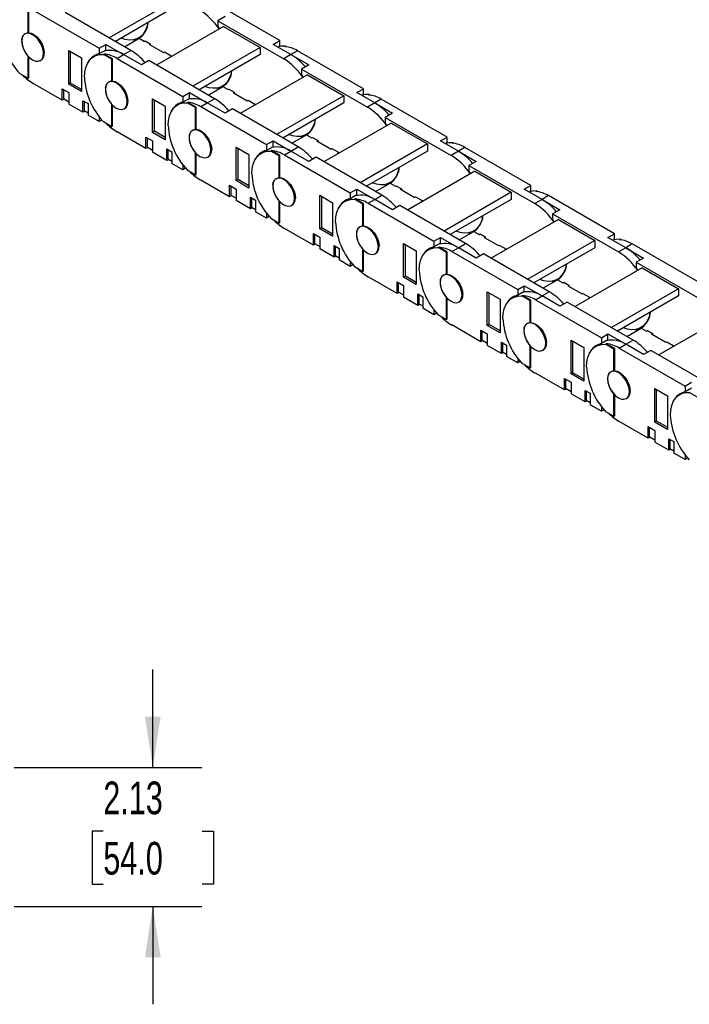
# Model space of a CAD drawing. Header units: inches. Extents: x 0 to 66, y 0 to 51.
# Tile 6 of 8: x 45.1 to 55.3, y 27.1 to 42.2. Entities that reach past the tile are written whole.
import ezdxf

# ---------------------------------------------------------------- set-up
doc = ezdxf.new("R2010")
doc.units = ezdxf.units.IN
doc.header["$LTSCALE"] = 6
doc.header["$MEASUREMENT"] = 0
doc.layers.add('DIMENSIONS', color=140, linetype='Continuous', lineweight=25)
doc.styles.add('SLDTEXTSTYLE0', font='TXT', dxfattribs={"width": 0.7})
doc.dimstyles.new('SLDDIMSTYLE2', dxfattribs={"dimtxt": 0.509766, "dimasz": 0.78, "dimexe": 0, "dimexo": 0.0625, "dimgap": 0.127441, "dimtad": 0, "dimtih": 1, "dimtoh": 1, "dimrnd": 1e-09, "dimzin": 12, "dimdsep": 46, "dimtxsty": 'SLDTEXTSTYLE0', "dimsah": 1, "dimcen": 0.09, "dimadec": 0, "dimazin": 3, "dimtfac": 1, "dimtmove": 0, "dimatfit": 0, "dimfxl": 0, "dimfrac": 2, "dimtolj": 1, "dimtzin": 12, "dimarcsym": 0})

# ---------------------------------------------------------------- blocks, each defined once
blk = doc.blocks.new('_D_4')
at = {"layer": 'DIMENSIONS'}
for p, q in [((47.128, 30.758), (47.128, 32.258)), ((45.005, 30.758), (47.878, 30.758)), ((46.371, 29.784), (46.2, 29.784)), ((46.2, 29.784), (46.2, 28.974)), ((47.886, 29.784), (48.057, 29.784)), ((48.057, 29.784), (48.057, 28.974)), ((46.2, 28.974), (46.371, 28.974)), ((48.057, 28.974), (47.886, 28.974)), ((45.005, 28.632), (47.878, 28.632)), ((47.128, 28.632), (47.128, 27.132))]:
    blk.add_line(p, q, dxfattribs=at)
for points in [[(47.128, 30.758), (47.248, 31.538), (47.008, 31.538)], [(47.128, 28.632), (47.008, 27.852), (47.248, 27.852)]]:
    blk.add_solid(points, dxfattribs=at)
at = {"layer": 'DIMENSIONS', "char_height": 0.5, "attachment_point": 1, "style": 'SLDTEXTSTYLE0'}
for s, insert in [('2.13', (46.371, 30.543)), ('54.0', (46.371, 29.619))]:
    blk.add_mtext(s, dxfattribs=dict(at, insert=insert))

msp = doc.modelspace()

# ---------------------------------------------------------------- linework, layer by layer
for p, q in [((47.488, 42.522), (46.461, 41.929)), ((47.488, 42.413), (46.556, 41.875)), ((49.07, 41.889), (48.062, 42.471)), ((45.22, 42.002), (45.22, 42.341)), ((45.231, 42.009), (45.231, 42.347)), ((45.3, 42.355), (46.308, 41.774)), ((46.792, 41.738), (45.785, 42.32)), ((48.235, 42.256), (48.123, 42.191)), ((48.212, 42.105), (47.185, 41.512)), ((48.123, 42.191), (48.123, 42.103)), ((48.123, 42.191), (49.131, 41.61)), ((48.123, 42.103), (48.148, 42.068)), ((48.212, 42.105), (48.769, 41.783)), ((45.178, 41.995), (45.171, 41.991)), ((45.22, 42.002), (45.231, 42.009)), ((46.695, 41.794), (46.918, 41.923)), ((46.914, 41.929), (46.966, 41.959)), ((46.918, 41.923), (46.999, 41.876)), ((45.122, 41.883), (45.122, 41.883)), ((46.308, 41.774), (46.408, 41.831)), ((46.308, 41.774), (46.308, 41.685)), ((46.408, 41.743), (46.408, 41.831)), ((46.408, 41.831), (46.681, 41.674)), ((46.867, 41.908), (46.843, 41.894)), ((46.843, 41.894), (46.843, 41.879)), ((46.999, 41.876), (47.012, 41.884)), ((47.012, 41.884), (47.09, 41.839)), ((47.012, 41.884), (47.012, 41.884)), ((47.09, 41.839), (47.076, 41.831)), ((47.076, 41.831), (47.294, 41.706)), ((47.09, 41.839), (47.09, 41.823)), ((48.769, 41.783), (47.742, 41.19)), ((48.769, 41.783), (48.769, 41.674)), ((48.969, 41.831), (49.07, 41.889)), ((49.242, 41.674), (48.969, 41.831)), ((49.07, 41.801), (49.046, 41.787)), ((49.07, 41.801), (49.07, 41.889)), ((49.145, 41.797), (49.156, 41.804)), ((49.156, 41.804), (49.173, 41.795)), ((45.22, 41.312), (45.22, 41.651)), ((45.22, 41.651), (45.22, 41.651)), ((45.231, 41.319), (45.231, 41.639)), ((45.468, 41.696), (45.456, 41.69)), ((45.843, 41.222), (45.843, 41.737)), ((45.843, 41.737), (46.038, 41.624)), ((45.871, 41.238), (45.871, 41.72)), ((46.038, 41.624), (46.038, 41.11)), ((46.289, 41.68), (46.225, 41.644)), ((46.408, 41.743), (46.308, 41.685)), ((46.372, 41.675), (46.384, 41.682)), ((46.5, 41.602), (46.372, 41.675)), ((46.511, 41.608), (46.384, 41.682)), ((46.581, 41.616), (46.681, 41.674)), ((46.581, 41.616), (47.589, 41.034)), ((46.681, 41.674), (46.792, 41.738)), ((46.954, 41.516), (46.681, 41.674)), ((47.294, 41.706), (47.308, 41.714)), ((47.308, 41.714), (47.408, 41.656)), ((47.308, 41.714), (47.308, 41.714)), ((47.408, 41.656), (47.394, 41.648)), ((47.394, 41.648), (47.408, 41.64)), ((47.408, 41.656), (47.408, 41.64)), ((48.769, 41.674), (47.836, 41.136)), ((49.242, 41.674), (49.131, 41.61)), ((49.343, 41.732), (49.242, 41.674)), ((49.242, 41.674), (49.515, 41.516)), ((50.35, 41.15), (49.343, 41.732)), ((45.407, 41.582), (45.425, 41.592)), ((46.511, 41.608), (46.5, 41.602)), ((46.5, 41.263), (46.5, 41.602)), ((46.511, 41.269), (46.511, 41.608)), ((47.065, 41.581), (46.954, 41.516)), ((48.073, 40.999), (47.065, 41.581)), ((49.515, 41.516), (49.404, 41.452)), ((45.092, 41.386), (45.22, 41.312)), ((45.22, 41.312), (45.231, 41.319)), ((49.493, 41.365), (48.466, 40.772)), ((49.404, 41.452), (49.404, 41.363)), ((49.404, 41.452), (50.412, 40.87)), ((49.404, 41.363), (49.429, 41.328)), ((49.493, 41.365), (50.05, 41.044)), ((45.743, 40.975), (45.3, 41.23)), ((45.871, 41.238), (45.843, 41.222)), ((46.038, 41.11), (45.843, 41.222)), ((46.038, 41.142), (45.871, 41.238)), ((46.459, 41.256), (46.452, 41.252)), ((46.5, 41.263), (46.511, 41.269)), ((47.976, 41.055), (48.198, 41.184)), ((48.147, 41.169), (48.123, 41.155)), ((48.195, 41.19), (48.247, 41.22)), ((48.198, 41.184), (48.279, 41.137)), ((45.743, 41.151), (45.843, 41.094)), ((45.743, 40.975), (45.743, 41.151)), ((45.76, 41.142), (45.76, 41)), ((45.843, 41.094), (45.843, 40.917)), ((46.402, 41.144), (46.403, 41.144)), ((47.589, 41.034), (47.689, 41.092)), ((47.589, 41.034), (47.589, 40.946)), ((47.689, 41.003), (47.689, 41.092)), ((47.689, 41.092), (47.962, 40.935)), ((48.123, 41.155), (48.123, 41.14)), ((48.279, 41.137), (48.293, 41.145)), ((48.293, 41.145), (48.371, 41.1)), ((48.293, 41.145), (48.293, 41.145)), ((48.371, 41.1), (48.357, 41.092)), ((48.357, 41.092), (48.574, 40.967)), ((48.371, 41.1), (48.371, 41.084)), ((50.05, 41.044), (49.022, 40.451)), ((50.05, 41.044), (50.05, 40.935)), ((50.25, 41.092), (50.35, 41.15)), ((50.523, 40.935), (50.25, 41.092)), ((50.35, 41.061), (50.327, 41.048)), ((50.35, 41.061), (50.35, 41.15)), ((50.426, 41.058), (50.437, 41.065)), ((50.437, 41.065), (50.453, 41.055)), ((45.774, 40.992), (45.743, 40.975)), ((45.76, 41), (45.843, 40.952)), ((46.06, 40.791), (45.843, 40.917)), ((46.06, 40.968), (46.138, 40.923)), ((46.06, 40.791), (46.06, 40.968)), ((46.077, 40.959), (46.077, 40.817)), ((46.138, 40.923), (46.138, 40.746)), ((46.5, 40.573), (46.5, 40.912)), ((46.5, 40.912), (46.5, 40.912)), ((46.511, 40.579), (46.511, 40.9)), ((46.748, 40.957), (46.737, 40.951)), ((47.124, 40.483), (47.124, 40.997)), ((47.124, 40.997), (47.319, 40.885)), ((47.152, 40.499), (47.152, 40.981)), ((47.319, 40.885), (47.319, 40.37)), ((47.569, 40.941), (47.506, 40.904)), ((47.689, 41.003), (47.589, 40.946)), ((47.653, 40.936), (47.664, 40.942)), ((47.781, 40.862), (47.653, 40.936)), ((47.792, 40.869), (47.664, 40.942)), ((47.792, 40.869), (47.781, 40.862)), ((47.781, 40.524), (47.781, 40.862)), ((47.792, 40.53), (47.792, 40.869)), ((47.862, 40.877), (47.962, 40.935)), ((47.862, 40.877), (48.869, 40.295)), ((47.962, 40.935), (48.073, 40.999)), ((48.235, 40.777), (47.962, 40.935)), ((48.574, 40.967), (48.588, 40.975)), ((48.588, 40.975), (48.688, 40.917)), ((48.588, 40.975), (48.588, 40.975)), ((48.688, 40.917), (48.674, 40.909)), ((48.674, 40.909), (48.688, 40.901)), ((48.688, 40.917), (48.688, 40.901)), ((50.05, 40.935), (49.117, 40.396)), ((50.523, 40.935), (50.412, 40.87)), ((50.623, 40.993), (50.523, 40.935)), ((50.523, 40.935), (50.796, 40.777)), ((51.631, 40.411), (50.623, 40.993)), ((46.091, 40.809), (46.06, 40.791)), ((46.077, 40.817), (46.138, 40.782)), ((46.308, 40.648), (46.138, 40.746)), ((46.308, 40.724), (46.308, 40.648)), ((46.688, 40.842), (46.706, 40.853)), ((48.346, 40.841), (48.235, 40.777)), ((49.354, 40.26), (48.346, 40.841)), ((50.796, 40.777), (50.684, 40.713)), ((50.684, 40.713), (50.684, 40.624)), ((50.684, 40.713), (51.692, 40.131)), ((46.35, 40.672), (46.308, 40.648)), ((46.372, 40.647), (46.5, 40.573)), ((46.5, 40.573), (46.511, 40.579)), ((50.773, 40.626), (49.746, 40.033)), ((50.684, 40.624), (50.709, 40.589)), ((50.773, 40.626), (51.33, 40.305)), ((47.024, 40.235), (46.581, 40.491)), ((47.024, 40.412), (47.124, 40.354)), ((47.024, 40.235), (47.024, 40.412)), ((47.152, 40.499), (47.124, 40.483)), ((47.319, 40.37), (47.124, 40.483)), ((47.319, 40.403), (47.152, 40.499)), ((47.683, 40.404), (47.683, 40.405)), ((47.739, 40.516), (47.732, 40.512)), ((47.781, 40.524), (47.792, 40.53)), ((49.256, 40.316), (49.479, 40.444)), ((49.428, 40.43), (49.404, 40.416)), ((49.404, 40.416), (49.404, 40.401)), ((49.475, 40.45), (49.528, 40.481)), ((49.479, 40.444), (49.56, 40.398)), ((49.56, 40.398), (49.574, 40.406)), ((49.574, 40.406), (49.652, 40.361)), ((49.574, 40.406), (49.574, 40.406)), ((51.531, 40.353), (51.631, 40.411)), ((51.631, 40.322), (51.631, 40.411)), ((47.04, 40.403), (47.04, 40.261)), ((47.04, 40.261), (47.124, 40.213)), ((47.124, 40.354), (47.124, 40.178)), ((48.404, 39.744), (48.404, 40.258)), ((48.404, 40.258), (48.599, 40.146)), ((48.869, 40.295), (48.969, 40.353)), ((48.869, 40.295), (48.869, 40.206)), ((48.969, 40.264), (48.869, 40.206)), ((48.969, 40.264), (48.969, 40.353)), ((48.969, 40.353), (49.242, 40.195)), ((49.242, 40.195), (49.354, 40.26)), ((49.652, 40.361), (49.638, 40.353)), ((49.638, 40.353), (49.855, 40.227)), ((49.652, 40.361), (49.652, 40.345)), ((51.33, 40.305), (50.303, 39.712)), ((51.33, 40.305), (51.33, 40.195)), ((51.803, 40.195), (51.531, 40.353)), ((51.631, 40.322), (51.608, 40.309)), ((51.706, 40.319), (51.718, 40.325)), ((51.718, 40.325), (51.734, 40.316)), ((47.054, 40.253), (47.024, 40.235)), ((47.341, 40.052), (47.124, 40.178)), ((47.341, 40.229), (47.419, 40.184)), ((47.341, 40.052), (47.341, 40.229)), ((47.358, 40.219), (47.358, 40.078)), ((47.419, 40.184), (47.419, 40.007)), ((47.781, 39.834), (47.781, 40.172)), ((47.781, 40.172), (47.781, 40.172)), ((47.792, 39.84), (47.792, 40.161)), ((47.968, 40.103), (47.986, 40.114)), ((48.029, 40.218), (48.017, 40.211)), ((48.432, 39.76), (48.432, 40.242)), ((48.599, 40.146), (48.599, 39.631)), ((48.85, 40.202), (48.786, 40.165)), ((48.934, 40.197), (48.945, 40.203)), ((49.061, 40.123), (48.934, 40.197)), ((49.072, 40.129), (48.945, 40.203)), ((49.072, 40.129), (49.061, 40.123)), ((49.061, 39.784), (49.061, 40.123)), ((49.072, 39.791), (49.072, 40.129)), ((49.142, 40.138), (49.242, 40.195)), ((49.142, 40.138), (50.15, 39.556)), ((49.515, 40.038), (49.242, 40.195)), ((49.855, 40.227), (49.869, 40.235)), ((49.869, 40.235), (49.969, 40.178)), ((49.869, 40.235), (49.869, 40.235)), ((49.969, 40.178), (49.955, 40.17)), ((49.955, 40.17), (49.969, 40.162)), ((49.969, 40.178), (49.969, 40.162)), ((51.33, 40.195), (50.398, 39.657)), ((51.803, 40.195), (51.692, 40.131)), ((51.904, 40.253), (51.803, 40.195)), ((51.803, 40.195), (52.076, 40.038)), ((52.911, 39.671), (51.904, 40.253)), ((47.372, 40.07), (47.341, 40.052)), ((47.358, 40.078), (47.419, 40.043)), ((47.589, 39.909), (47.419, 40.007)), ((47.589, 39.984), (47.589, 39.909)), ((49.626, 40.102), (49.515, 40.038)), ((50.634, 39.52), (49.626, 40.102)), ((52.076, 40.038), (51.965, 39.974)), ((51.965, 39.974), (51.965, 39.885)), ((51.965, 39.974), (52.973, 39.392)), ((47.63, 39.933), (47.589, 39.909)), ((47.653, 39.907), (47.781, 39.834)), ((47.781, 39.834), (47.792, 39.84)), ((52.054, 39.887), (51.027, 39.294)), ((51.965, 39.885), (51.99, 39.85)), ((52.054, 39.887), (52.611, 39.565)), ((48.304, 39.496), (47.862, 39.752)), ((48.304, 39.673), (48.404, 39.615)), ((48.304, 39.496), (48.304, 39.673)), ((48.321, 39.663), (48.321, 39.522)), ((48.432, 39.76), (48.404, 39.744)), ((48.599, 39.631), (48.404, 39.744)), ((48.599, 39.663), (48.432, 39.76)), ((48.964, 39.665), (48.964, 39.665)), ((49.02, 39.777), (49.013, 39.773)), ((49.061, 39.784), (49.072, 39.791)), ((50.537, 39.577), (50.76, 39.705)), ((50.708, 39.69), (50.684, 39.676)), ((50.684, 39.676), (50.684, 39.662)), ((50.756, 39.711), (50.808, 39.741)), ((50.76, 39.705), (50.84, 39.658)), ((50.84, 39.658), (50.854, 39.666)), ((50.854, 39.666), (50.932, 39.621)), ((50.854, 39.666), (50.854, 39.666)), ((52.811, 39.614), (52.911, 39.671)), ((52.911, 39.583), (52.911, 39.671)), ((48.335, 39.514), (48.304, 39.496)), ((48.321, 39.522), (48.404, 39.474)), ((48.404, 39.615), (48.404, 39.438)), ((49.685, 39.004), (49.685, 39.519)), ((49.685, 39.519), (49.88, 39.406)), ((49.713, 39.02), (49.713, 39.503)), ((50.15, 39.556), (50.25, 39.614)), ((50.15, 39.556), (50.15, 39.467)), ((50.25, 39.525), (50.15, 39.467)), ((50.25, 39.525), (50.25, 39.614)), ((50.25, 39.614), (50.523, 39.456)), ((50.523, 39.456), (50.634, 39.52)), ((50.932, 39.622), (50.918, 39.613)), ((50.918, 39.613), (51.135, 39.488)), ((50.932, 39.621), (50.932, 39.605)), ((52.611, 39.565), (51.584, 38.972)), ((52.611, 39.565), (52.611, 39.456)), ((53.084, 39.456), (52.811, 39.614)), ((52.911, 39.583), (52.888, 39.569)), ((52.987, 39.58), (52.998, 39.586)), ((52.998, 39.586), (53.014, 39.577)), ((53.184, 39.514), (53.084, 39.456)), ((54.192, 38.932), (53.184, 39.514)), ((48.622, 39.313), (48.404, 39.438)), ((48.622, 39.49), (48.699, 39.445)), ((48.622, 39.313), (48.622, 39.49)), ((48.638, 39.48), (48.638, 39.339)), ((48.699, 39.445), (48.699, 39.268)), ((49.061, 39.094), (49.061, 39.433)), ((49.062, 39.433), (49.061, 39.433)), ((49.072, 39.101), (49.072, 39.422)), ((49.249, 39.364), (49.267, 39.374)), ((49.309, 39.479), (49.298, 39.472)), ((49.88, 39.406), (49.88, 38.892)), ((50.13, 39.463), (50.067, 39.426)), ((50.214, 39.458), (50.225, 39.464)), ((50.342, 39.384), (50.214, 39.458)), ((50.353, 39.39), (50.225, 39.464)), ((50.353, 39.39), (50.342, 39.384)), ((50.342, 39.045), (50.342, 39.384)), ((50.353, 39.052), (50.353, 39.39)), ((50.423, 39.398), (50.523, 39.456)), ((50.423, 39.398), (51.43, 38.816)), ((50.796, 39.299), (50.523, 39.456)), ((50.907, 39.363), (50.796, 39.299)), ((51.915, 38.781), (50.907, 39.363)), ((51.135, 39.488), (51.149, 39.496)), ((51.149, 39.496), (51.249, 39.438)), ((51.149, 39.496), (51.149, 39.496)), ((51.249, 39.438), (51.236, 39.43)), ((51.236, 39.43), (51.249, 39.422)), ((51.249, 39.438), (51.249, 39.422)), ((52.611, 39.456), (51.678, 38.918)), ((53.084, 39.456), (52.973, 39.392)), ((53.084, 39.456), (53.357, 39.299)), ((48.652, 39.331), (48.622, 39.313)), ((48.638, 39.339), (48.699, 39.303)), ((48.869, 39.17), (48.699, 39.268)), ((48.869, 39.245), (48.869, 39.17)), ((53.357, 39.299), (53.246, 39.234)), ((53.246, 39.234), (53.246, 39.146)), ((53.246, 39.234), (54.253, 38.653)), ((48.911, 39.194), (48.869, 39.17)), ((48.934, 39.168), (49.061, 39.094)), ((49.061, 39.094), (49.072, 39.101)), ((50.342, 39.045), (50.353, 39.052)), ((53.335, 39.147), (52.307, 38.555)), ((53.246, 39.146), (53.271, 39.111)), ((53.335, 39.147), (53.891, 38.826)), ((49.585, 38.757), (49.142, 39.012)), ((49.585, 38.934), (49.685, 38.876)), ((49.585, 38.757), (49.585, 38.934)), ((49.601, 38.924), (49.601, 38.783)), ((49.713, 39.02), (49.685, 39.004)), ((49.88, 38.892), (49.685, 39.004)), ((49.88, 38.924), (49.713, 39.02)), ((50.244, 38.926), (50.245, 38.926)), ((50.3, 39.038), (50.293, 39.034)), ((51.818, 38.837), (52.04, 38.966)), ((51.989, 38.951), (51.965, 38.937)), ((51.965, 38.937), (51.965, 38.922)), ((52.037, 38.972), (52.089, 39.002)), ((52.04, 38.966), (52.121, 38.919)), ((52.121, 38.919), (52.135, 38.927)), ((52.135, 38.927), (52.213, 38.882)), ((52.135, 38.927), (52.135, 38.927)), ((54.092, 38.874), (54.192, 38.932)), ((54.192, 38.843), (54.192, 38.932)), ((49.615, 38.775), (49.585, 38.757)), ((49.601, 38.783), (49.685, 38.734)), ((49.685, 38.876), (49.685, 38.699)), ((49.902, 38.75), (49.98, 38.705)), ((49.902, 38.574), (49.902, 38.75)), ((50.966, 38.265), (50.966, 38.779)), ((50.966, 38.779), (51.16, 38.667)), ((50.993, 38.281), (50.993, 38.763)), ((51.43, 38.816), (51.531, 38.874)), ((51.43, 38.816), (51.43, 38.728)), ((51.531, 38.786), (51.43, 38.728)), ((51.531, 38.786), (51.531, 38.874)), ((51.531, 38.874), (51.803, 38.717)), ((51.803, 38.717), (51.915, 38.781)), ((52.213, 38.882), (52.199, 38.874)), ((52.199, 38.874), (52.416, 38.749)), ((52.213, 38.882), (52.213, 38.866)), ((52.416, 38.749), (52.43, 38.757)), ((52.43, 38.757), (52.53, 38.699)), ((52.43, 38.757), (52.43, 38.757)), ((53.891, 38.826), (52.864, 38.233)), ((53.891, 38.826), (53.891, 38.717)), ((54.365, 38.717), (54.092, 38.874)), ((54.192, 38.843), (54.169, 38.83)), ((54.268, 38.84), (54.279, 38.847)), ((54.279, 38.847), (54.295, 38.837)), ((54.465, 38.775), (54.365, 38.717)), ((55.473, 38.193), (54.465, 38.775)), ((49.902, 38.574), (49.685, 38.699)), ((49.919, 38.741), (49.919, 38.599)), ((49.919, 38.599), (49.98, 38.564)), ((49.98, 38.705), (49.98, 38.529)), ((50.342, 38.355), (50.342, 38.694)), ((50.342, 38.694), (50.342, 38.694)), ((50.353, 38.362), (50.353, 38.682)), ((50.53, 38.625), (50.548, 38.635)), ((50.59, 38.739), (50.579, 38.733)), ((51.16, 38.667), (51.16, 38.153)), ((51.411, 38.723), (51.348, 38.687)), ((51.495, 38.718), (51.506, 38.725)), ((51.623, 38.645), (51.495, 38.718)), ((51.634, 38.651), (51.506, 38.725)), ((51.634, 38.651), (51.623, 38.645)), ((51.623, 38.306), (51.623, 38.645)), ((51.634, 38.312), (51.634, 38.651)), ((51.703, 38.659), (51.803, 38.717)), ((51.703, 38.659), (52.711, 38.077)), ((52.076, 38.559), (51.803, 38.717)), ((52.188, 38.624), (52.076, 38.559)), ((53.195, 38.042), (52.188, 38.624)), ((52.53, 38.699), (52.516, 38.691)), ((52.516, 38.691), (52.53, 38.683)), ((52.53, 38.699), (52.53, 38.683)), ((53.891, 38.717), (52.959, 38.178)), ((54.365, 38.717), (54.253, 38.653)), ((54.365, 38.717), (54.637, 38.559)), ((49.933, 38.591), (49.902, 38.574)), ((50.15, 38.431), (49.98, 38.529)), ((50.15, 38.506), (50.15, 38.431)), ((50.191, 38.455), (50.15, 38.431)), ((54.637, 38.559), (54.526, 38.495)), ((54.526, 38.495), (54.526, 38.406)), ((54.526, 38.495), (55.534, 37.913)), ((50.214, 38.429), (50.342, 38.355)), ((50.342, 38.355), (50.353, 38.362)), ((51.581, 38.299), (51.574, 38.295)), ((51.623, 38.306), (51.634, 38.312)), ((54.615, 38.408), (53.588, 37.815)), ((54.526, 38.406), (54.551, 38.371)), ((54.615, 38.408), (55.172, 38.087)), ((50.865, 38.018), (50.423, 38.273)), ((50.865, 38.194), (50.966, 38.137)), ((50.865, 38.018), (50.865, 38.194)), ((50.882, 38.185), (50.882, 38.043)), ((50.993, 38.281), (50.966, 38.265)), ((51.16, 38.153), (50.966, 38.265)), ((51.16, 38.185), (50.993, 38.281)), ((51.525, 38.187), (51.525, 38.187)), ((53.098, 38.098), (53.321, 38.227)), ((53.27, 38.212), (53.246, 38.198)), ((53.246, 38.198), (53.246, 38.183)), ((53.317, 38.233), (53.369, 38.263)), ((53.321, 38.227), (53.401, 38.18)), ((53.401, 38.18), (53.415, 38.188)), ((53.415, 38.188), (53.493, 38.143)), ((53.415, 38.188), (53.415, 38.188)), ((53.493, 38.143), (53.479, 38.135)), ((53.493, 38.143), (53.493, 38.127)), ((50.896, 38.035), (50.865, 38.018)), ((50.882, 38.043), (50.966, 37.995)), ((50.966, 38.137), (50.966, 37.96)), ((51.183, 38.011), (51.261, 37.966)), ((51.183, 37.834), (51.183, 38.011)), ((51.199, 38.001), (51.199, 37.86)), ((51.871, 38), (51.859, 37.994)), ((52.246, 37.526), (52.246, 38.04)), ((52.246, 38.04), (52.441, 37.928)), ((52.274, 37.542), (52.274, 38.024)), ((52.711, 38.077), (52.811, 38.135)), ((52.711, 38.077), (52.711, 37.988)), ((52.811, 38.046), (52.711, 37.988)), ((52.811, 38.046), (52.811, 38.135)), ((52.811, 38.135), (53.084, 37.978)), ((53.084, 37.978), (53.195, 38.042)), ((53.479, 38.135), (53.697, 38.01)), ((53.697, 38.01), (53.71, 38.018)), ((53.71, 38.018), (53.811, 37.96)), ((53.71, 38.018), (53.71, 38.018)), ((55.172, 38.087), (54.145, 37.494)), ((55.172, 38.087), (55.172, 37.978)), ((51.183, 37.834), (50.966, 37.96)), ((51.213, 37.852), (51.183, 37.834)), ((51.199, 37.86), (51.261, 37.825)), ((51.261, 37.966), (51.261, 37.789)), ((51.623, 37.955), (51.623, 37.954)), ((51.623, 37.616), (51.623, 37.954)), ((51.634, 37.622), (51.634, 37.943)), ((51.81, 37.885), (51.828, 37.896)), ((52.441, 37.928), (52.441, 37.413)), ((52.692, 37.984), (52.628, 37.947)), ((52.775, 37.979), (52.787, 37.985)), ((52.903, 37.905), (52.775, 37.979)), ((52.914, 37.912), (52.787, 37.985)), ((52.914, 37.912), (52.903, 37.905)), ((52.903, 37.567), (52.903, 37.905)), ((52.914, 37.573), (52.914, 37.912)), ((52.984, 37.92), (53.084, 37.978)), ((52.984, 37.92), (53.992, 37.338)), ((53.357, 37.82), (53.084, 37.978)), ((53.468, 37.884), (53.357, 37.82)), ((54.476, 37.303), (53.468, 37.884)), ((53.811, 37.96), (53.797, 37.952)), ((53.797, 37.952), (53.811, 37.944)), ((53.811, 37.96), (53.811, 37.944)), ((55.172, 37.978), (54.239, 37.439)), ((51.43, 37.691), (51.261, 37.789)), ((51.43, 37.767), (51.43, 37.691)), ((51.472, 37.715), (51.43, 37.691)), ((51.495, 37.69), (51.623, 37.616)), ((51.623, 37.616), (51.634, 37.622)), ((52.274, 37.542), (52.246, 37.526)), ((52.441, 37.445), (52.274, 37.542)), ((52.861, 37.559), (52.855, 37.555)), ((52.903, 37.567), (52.914, 37.573)), ((55.896, 37.669), (54.869, 37.076)), ((52.146, 37.278), (51.703, 37.534)), ((52.146, 37.455), (52.246, 37.397)), ((52.146, 37.278), (52.146, 37.455)), ((52.163, 37.445), (52.163, 37.304)), ((52.441, 37.413), (52.246, 37.526)), ((52.246, 37.397), (52.246, 37.22)), ((52.805, 37.447), (52.806, 37.447)), ((53.992, 37.338), (54.092, 37.396)), ((54.092, 37.307), (54.092, 37.396)), ((54.092, 37.396), (54.365, 37.238)), ((54.379, 37.359), (54.601, 37.487)), ((54.55, 37.473), (54.526, 37.459)), ((54.526, 37.459), (54.526, 37.444)), ((54.598, 37.493), (54.65, 37.523)), ((54.601, 37.487), (54.682, 37.441)), ((54.682, 37.441), (54.696, 37.449)), ((54.696, 37.449), (54.774, 37.404)), ((54.696, 37.449), (54.696, 37.449)), ((54.774, 37.404), (54.76, 37.396)), ((54.76, 37.396), (54.977, 37.27)), ((54.774, 37.404), (54.774, 37.388)), ((52.177, 37.296), (52.146, 37.278)), ((52.163, 37.304), (52.246, 37.256)), ((52.463, 37.272), (52.541, 37.227)), ((52.463, 37.095), (52.463, 37.272)), ((52.48, 37.262), (52.48, 37.121)), ((53.151, 37.261), (53.14, 37.254)), ((53.527, 36.787), (53.527, 37.301)), ((53.527, 37.301), (53.722, 37.188)), ((53.555, 36.803), (53.555, 37.285)), ((53.972, 37.245), (53.909, 37.208)), ((53.992, 37.338), (53.992, 37.249)), ((54.092, 37.307), (53.992, 37.249)), ((54.056, 37.24), (54.067, 37.246)), ((54.184, 37.166), (54.056, 37.24)), ((54.195, 37.172), (54.067, 37.246)), ((54.264, 37.18), (54.365, 37.238)), ((54.365, 37.238), (54.476, 37.303)), ((54.637, 37.081), (54.365, 37.238)), ((54.977, 37.27), (54.991, 37.278)), ((54.991, 37.278), (55.091, 37.22)), ((54.991, 37.278), (54.991, 37.278)), ((52.463, 37.095), (52.246, 37.22)), ((52.494, 37.113), (52.463, 37.095)), ((52.48, 37.121), (52.541, 37.085)), ((52.541, 37.227), (52.541, 37.05)), ((52.903, 36.877), (52.903, 37.215)), ((52.903, 37.215), (52.903, 37.215)), ((52.914, 36.883), (52.914, 37.204)), ((53.091, 37.146), (53.109, 37.157)), ((53.722, 37.188), (53.722, 36.674)), ((54.195, 37.172), (54.184, 37.166)), ((54.184, 36.827), (54.184, 37.166)), ((54.195, 36.834), (54.195, 37.172)), ((54.264, 37.18), (55.272, 36.599)), ((54.749, 37.145), (54.637, 37.081)), ((55.757, 36.563), (54.749, 37.145)), ((55.091, 37.22), (55.077, 37.212)), ((55.077, 37.212), (55.091, 37.204)), ((55.091, 37.22), (55.091, 37.205)), ((52.711, 36.952), (52.541, 37.05)), ((52.711, 37.027), (52.711, 36.952)), ((52.753, 36.976), (52.711, 36.952)), ((52.775, 36.95), (52.903, 36.877)), ((52.903, 36.877), (52.914, 36.883)), ((53.426, 36.539), (52.984, 36.795)), ((53.555, 36.803), (53.527, 36.787)), ((53.722, 36.674), (53.527, 36.787)), ((53.722, 36.706), (53.555, 36.803)), ((54.142, 36.82), (54.135, 36.816)), ((54.184, 36.827), (54.195, 36.834)), ((53.426, 36.716), (53.527, 36.658)), ((53.426, 36.539), (53.426, 36.716)), ((53.443, 36.706), (53.443, 36.565)), ((53.527, 36.658), (53.527, 36.481)), ((54.086, 36.708), (54.086, 36.708)), ((55.272, 36.599), (55.372, 36.657)), ((53.457, 36.557), (53.426, 36.539)), ((53.443, 36.565), (53.527, 36.517)), ((53.744, 36.533), (53.822, 36.488)), ((53.744, 36.356), (53.744, 36.533)), ((53.761, 36.523), (53.761, 36.382)), ((53.822, 36.488), (53.822, 36.311)), ((54.432, 36.522), (54.42, 36.515)), ((54.807, 36.047), (54.807, 36.562)), ((54.807, 36.562), (55.002, 36.449)), ((54.835, 36.063), (54.835, 36.546)), ((55.253, 36.505), (55.189, 36.469)), ((55.272, 36.599), (55.272, 36.51)), ((55.372, 36.568), (55.272, 36.51)), ((55.337, 36.5), (55.348, 36.507)), ((55.464, 36.427), (55.337, 36.5)), ((53.744, 36.356), (53.527, 36.481)), ((53.775, 36.374), (53.744, 36.356)), ((53.761, 36.382), (53.822, 36.346)), ((54.184, 36.137), (54.184, 36.476)), ((54.184, 36.476), (54.184, 36.476)), ((54.195, 36.144), (54.195, 36.465)), ((54.371, 36.407), (54.389, 36.417)), ((55.002, 36.449), (55.002, 35.935)), ((53.992, 36.213), (53.822, 36.311)), ((53.992, 36.288), (53.992, 36.213)), ((54.033, 36.237), (53.992, 36.213)), ((54.056, 36.211), (54.184, 36.137)), ((54.184, 36.137), (54.195, 36.144)), ((54.707, 35.8), (54.264, 36.055)), ((54.835, 36.063), (54.807, 36.047)), ((55.002, 35.935), (54.807, 36.047)), ((55.002, 35.967), (54.835, 36.063)), ((54.707, 35.977), (54.807, 35.919)), ((54.707, 35.8), (54.707, 35.977)), ((54.724, 35.967), (54.724, 35.825)), ((54.807, 35.919), (54.807, 35.742)), ((54.738, 35.817), (54.707, 35.8)), ((54.724, 35.825), (54.807, 35.777)), ((55.024, 35.617), (54.807, 35.742)), ((55.024, 35.793), (55.102, 35.748)), ((55.024, 35.617), (55.024, 35.793)), ((55.041, 35.784), (55.041, 35.642)), ((55.102, 35.748), (55.102, 35.572)), ((55.055, 35.634), (55.024, 35.617)), ((55.041, 35.642), (55.102, 35.607)), ((55.272, 35.474), (55.102, 35.572)), ((55.272, 35.549), (55.272, 35.474)), ((55.314, 35.497), (55.272, 35.474))]:
    msp.add_line(p, q)
at = {"flags": 128}
for points in [[(47.051, 42.161), (47.037, 42.097), (47.013, 42.036), (46.98, 41.985), (46.938, 41.945), (46.889, 41.916), (46.833, 41.9), (46.772, 41.897), (46.707, 41.907), (46.645, 41.926)], [(45.456, 41.69), (45.451, 41.743), (45.434, 41.799), (45.407, 41.855), (45.373, 41.905), (45.332, 41.948), (45.289, 41.979), (45.246, 41.998), (45.206, 42.002), (45.171, 41.991), (45.145, 41.966), (45.128, 41.929), (45.122, 41.883)], [(45.231, 42.009), (45.271, 42), (45.312, 41.979), (45.353, 41.946), (45.391, 41.903), (45.423, 41.854), (45.447, 41.801), (45.462, 41.747), (45.468, 41.696)], [(46.9, 41.913), (46.891, 41.909), (46.843, 41.894)], [(45.122, 41.883), (45.128, 41.83), (45.145, 41.773), (45.171, 41.718), (45.206, 41.667), (45.246, 41.625), (45.289, 41.593), (45.332, 41.575), (45.373, 41.571), (45.407, 41.582), (45.434, 41.606), (45.451, 41.643), (45.456, 41.69)], [(49.156, 41.804), (49.094, 41.802), (49.057, 41.793)], [(46.083, 41.328), (46.088, 41.406), (46.103, 41.477), (46.127, 41.538), (46.161, 41.59), (46.204, 41.63), (46.254, 41.658), (46.31, 41.673), (46.372, 41.675)], [(48.332, 41.421), (48.318, 41.358), (48.294, 41.297), (48.26, 41.246), (48.219, 41.205), (48.169, 41.177), (48.114, 41.161), (48.053, 41.158), (47.988, 41.167), (47.926, 41.187)], [(46.737, 40.951), (46.731, 41.004), (46.714, 41.06), (46.688, 41.115), (46.653, 41.166), (46.613, 41.208), (46.57, 41.24), (46.527, 41.258), (46.486, 41.262), (46.452, 41.252), (46.425, 41.227), (46.408, 41.19), (46.403, 41.143)], [(46.511, 41.269), (46.551, 41.261), (46.593, 41.239), (46.634, 41.206), (46.671, 41.164), (46.703, 41.114), (46.728, 41.061), (46.743, 41.008), (46.748, 40.957)], [(48.181, 41.173), (48.171, 41.169), (48.123, 41.155)], [(46.403, 41.143), (46.408, 41.09), (46.425, 41.034), (46.452, 40.979), (46.486, 40.928), (46.527, 40.886), (46.57, 40.854), (46.613, 40.836), (46.653, 40.832), (46.688, 40.842), (46.714, 40.867), (46.731, 40.904), (46.737, 40.951)], [(50.437, 41.065), (50.375, 41.062), (50.337, 41.054)], [(47.363, 40.589), (47.368, 40.667), (47.383, 40.737), (47.408, 40.799), (47.442, 40.85), (47.484, 40.89), (47.534, 40.918), (47.591, 40.934), (47.653, 40.936)], [(49.612, 40.682), (49.598, 40.619), (49.574, 40.558), (49.541, 40.506), (49.499, 40.466), (49.45, 40.438), (49.394, 40.422), (49.333, 40.418), (49.268, 40.428), (49.206, 40.448)], [(48.017, 40.211), (48.012, 40.265), (47.995, 40.321), (47.968, 40.376), (47.934, 40.427), (47.894, 40.469), (47.85, 40.501), (47.807, 40.519), (47.767, 40.523), (47.732, 40.512), (47.706, 40.488), (47.689, 40.451), (47.683, 40.404)], [(47.683, 40.404), (47.689, 40.351), (47.706, 40.295), (47.732, 40.24), (47.767, 40.189), (47.807, 40.146), (47.85, 40.115), (47.894, 40.097), (47.934, 40.093), (47.968, 40.103), (47.995, 40.128), (48.012, 40.165), (48.017, 40.211)], [(47.792, 40.53), (47.832, 40.522), (47.873, 40.5), (47.914, 40.467), (47.952, 40.425), (47.984, 40.375), (48.008, 40.322), (48.024, 40.268), (48.029, 40.218)], [(49.461, 40.434), (49.452, 40.43), (49.404, 40.416)], [(51.718, 40.325), (51.656, 40.323), (51.618, 40.315)], [(48.644, 39.85), (48.649, 39.928), (48.664, 39.998), (48.689, 40.06), (48.723, 40.111), (48.765, 40.151), (48.815, 40.179), (48.872, 40.194), (48.934, 40.197)], [(50.893, 39.943), (50.879, 39.879), (50.855, 39.818), (50.821, 39.767), (50.78, 39.727), (50.731, 39.698), (50.675, 39.682), (50.614, 39.679), (50.549, 39.689), (50.487, 39.708)], [(49.298, 39.472), (49.292, 39.525), (49.276, 39.581), (49.249, 39.637), (49.214, 39.687), (49.174, 39.73), (49.131, 39.761), (49.088, 39.78), (49.047, 39.784), (49.013, 39.773), (48.986, 39.748), (48.97, 39.712), (48.964, 39.665)], [(48.964, 39.665), (48.97, 39.612), (48.986, 39.556), (49.013, 39.5), (49.047, 39.45), (49.088, 39.407), (49.131, 39.376), (49.174, 39.357), (49.214, 39.353), (49.249, 39.364), (49.276, 39.389), (49.292, 39.425), (49.298, 39.472)], [(49.072, 39.791), (49.112, 39.782), (49.154, 39.761), (49.195, 39.728), (49.233, 39.685), (49.265, 39.636), (49.289, 39.583), (49.304, 39.529), (49.309, 39.478)], [(50.742, 39.695), (50.733, 39.691), (50.684, 39.676)], [(52.998, 39.586), (52.936, 39.584), (52.899, 39.575)], [(49.924, 39.11), (49.929, 39.188), (49.944, 39.259), (49.969, 39.32), (50.003, 39.372), (50.046, 39.412), (50.096, 39.44), (50.152, 39.455), (50.214, 39.458)], [(52.173, 39.204), (52.16, 39.14), (52.135, 39.079), (52.102, 39.028), (52.06, 38.988), (52.011, 38.959), (51.956, 38.943), (51.895, 38.94), (51.829, 38.949), (51.767, 38.969)], [(50.353, 39.052), (50.393, 39.043), (50.435, 39.022), (50.475, 38.989), (50.513, 38.946), (50.545, 38.897), (50.57, 38.844), (50.585, 38.79), (50.59, 38.739)], [(50.579, 38.733), (50.573, 38.786), (50.556, 38.842), (50.53, 38.897), (50.495, 38.948), (50.455, 38.991), (50.412, 39.022), (50.368, 39.041), (50.328, 39.045), (50.293, 39.034), (50.267, 39.009), (50.25, 38.972), (50.245, 38.926)], [(50.245, 38.926), (50.25, 38.872), (50.267, 38.816), (50.293, 38.761), (50.328, 38.71), (50.368, 38.668), (50.412, 38.636), (50.455, 38.618), (50.495, 38.614), (50.53, 38.625), (50.556, 38.649), (50.573, 38.686), (50.579, 38.733)], [(52.023, 38.956), (52.013, 38.952), (51.965, 38.937)], [(54.279, 38.847), (54.217, 38.845), (54.179, 38.836)], [(51.205, 38.371), (51.21, 38.449), (51.225, 38.52), (51.25, 38.581), (51.284, 38.633), (51.326, 38.673), (51.376, 38.701), (51.433, 38.716), (51.495, 38.718)], [(53.454, 38.464), (53.44, 38.401), (53.416, 38.34), (53.383, 38.289), (53.341, 38.248), (53.292, 38.22), (53.236, 38.204), (53.175, 38.201), (53.11, 38.21), (53.048, 38.23)], [(51.859, 37.994), (51.853, 38.047), (51.837, 38.103), (51.81, 38.158), (51.776, 38.209), (51.735, 38.251), (51.692, 38.283), (51.649, 38.301), (51.609, 38.305), (51.574, 38.295), (51.547, 38.27), (51.531, 38.233), (51.525, 38.186)], [(51.634, 38.312), (51.673, 38.304), (51.715, 38.282), (51.756, 38.249), (51.794, 38.207), (51.826, 38.157), (51.85, 38.104), (51.865, 38.051), (51.871, 38)], [(51.525, 38.186), (51.531, 38.133), (51.547, 38.077), (51.574, 38.022), (51.609, 37.971), (51.649, 37.929), (51.692, 37.897), (51.735, 37.879), (51.776, 37.875), (51.81, 37.885), (51.837, 37.91), (51.853, 37.947), (51.859, 37.994)], [(53.303, 38.216), (53.294, 38.212), (53.246, 38.198)], [(52.486, 37.632), (52.491, 37.71), (52.506, 37.78), (52.53, 37.842), (52.564, 37.893), (52.607, 37.933), (52.657, 37.961), (52.713, 37.977), (52.775, 37.979)], [(54.735, 37.725), (54.721, 37.662), (54.696, 37.6), (54.663, 37.549), (54.621, 37.509), (54.572, 37.481), (54.517, 37.465), (54.456, 37.461), (54.391, 37.471), (54.329, 37.491)], [(53.14, 37.254), (53.134, 37.307), (53.117, 37.364), (53.091, 37.419), (53.056, 37.47), (53.016, 37.512), (52.973, 37.544), (52.929, 37.562), (52.889, 37.566), (52.855, 37.555), (52.828, 37.531), (52.811, 37.494), (52.806, 37.447)], [(52.914, 37.573), (52.954, 37.564), (52.996, 37.543), (53.037, 37.51), (53.074, 37.468), (53.106, 37.418), (53.131, 37.365), (53.146, 37.311), (53.151, 37.261)], [(52.806, 37.447), (52.811, 37.394), (52.828, 37.338), (52.855, 37.283), (52.889, 37.232), (52.929, 37.189), (52.973, 37.158), (53.016, 37.139), (53.056, 37.135), (53.091, 37.146), (53.117, 37.171), (53.134, 37.208), (53.14, 37.254)], [(54.584, 37.477), (54.574, 37.473), (54.526, 37.459)], [(53.766, 36.893), (53.771, 36.971), (53.786, 37.041), (53.811, 37.103), (53.845, 37.154), (53.887, 37.194), (53.937, 37.222), (53.994, 37.237), (54.056, 37.24)], [(54.42, 36.515), (54.415, 36.568), (54.398, 36.624), (54.371, 36.68), (54.337, 36.73), (54.297, 36.773), (54.253, 36.804), (54.21, 36.823), (54.17, 36.827), (54.135, 36.816), (54.109, 36.791), (54.092, 36.755), (54.086, 36.708)], [(54.195, 36.834), (54.235, 36.825), (54.276, 36.804), (54.317, 36.771), (54.355, 36.728), (54.387, 36.679), (54.411, 36.626), (54.427, 36.572), (54.432, 36.521)], [(54.086, 36.708), (54.092, 36.655), (54.109, 36.599), (54.135, 36.543), (54.17, 36.493), (54.21, 36.45), (54.253, 36.419), (54.297, 36.4), (54.337, 36.396), (54.371, 36.407), (54.398, 36.431), (54.415, 36.468), (54.42, 36.515)], [(55.047, 36.153), (55.052, 36.231), (55.067, 36.302), (55.092, 36.363), (55.126, 36.415), (55.168, 36.455), (55.218, 36.483), (55.275, 36.498), (55.337, 36.5)]]:
    msp.add_lwpolyline(points, dxfattribs=at)
for centre, radius, start, end in [((47.345, 41.532), 0.961, 33.755, 58.2966), ((45.873, 42.12), 1.072, 182.8188, 223.25), ((46.746, 42.183), 0.312, 303.4786, 356.6728), ((45.222, 41.901), 0.101, 91.1318, 190.2227), ((45.489, 41.901), 0.368, 182.8023, 222.859), ((49.102, 41.337), 0.462, 58.5838, 84.5873), ((45.357, 41.682), 0.111, 299.2595, 7.5545), ((46.358, 41.439), 0.251, 101.5189, 156.0313), ((46.471, 41.368), 0.371, 55.5461, 103.5145), ((46.34, 41.222), 0.462, 58.5838, 84.5873), ((46.333, 40.977), 0.889, 40.1591, 58.902), ((48.783, 40.913), 0.889, 40.1591, 58.902), ((48.626, 40.792), 0.961, 33.755, 58.2966), ((45.725, 41.946), 0.832, 224.3935, 239.3209), ((47.153, 41.381), 1.072, 182.8188, 223.25), ((48.026, 41.443), 0.312, 303.4786, 356.6728), ((46.502, 41.162), 0.101, 91.1318, 190.2227), ((46.77, 41.162), 0.368, 182.8023, 222.859), ((50.382, 40.598), 0.462, 58.5838, 84.5873), ((46.638, 40.942), 0.111, 299.2595, 7.5545), ((47.639, 40.7), 0.251, 101.5189, 156.0313), ((47.621, 40.482), 0.462, 58.5838, 84.5873), ((47.752, 40.628), 0.371, 55.5461, 103.5145), ((47.614, 40.238), 0.889, 40.1591, 58.902), ((49.907, 40.053), 0.961, 33.755, 58.2966), ((50.064, 40.174), 0.889, 40.1591, 58.902), ((47.005, 41.206), 0.832, 224.3935, 239.3209), ((48.434, 40.642), 1.072, 182.8188, 223.25), ((49.307, 40.704), 0.312, 303.4786, 356.6728), ((47.783, 40.422), 0.101, 91.1318, 190.2227), ((48.05, 40.422), 0.368, 182.8023, 222.859), ((49.032, 39.889), 0.371, 55.5461, 103.5145), ((48.895, 39.499), 0.889, 40.1591, 58.902), ((51.663, 39.859), 0.462, 58.5838, 84.5873), ((47.918, 40.203), 0.111, 299.2595, 7.5545), ((48.919, 39.96), 0.251, 101.5189, 156.0313), ((48.901, 39.743), 0.462, 58.5838, 84.5873), ((51.187, 39.314), 0.961, 33.755, 58.2966), ((51.344, 39.434), 0.889, 40.1591, 58.902), ((48.286, 40.467), 0.832, 224.3935, 239.3209), ((49.714, 39.902), 1.072, 182.8188, 223.25), ((50.588, 39.965), 0.312, 303.4786, 356.6728), ((49.063, 39.683), 0.101, 91.1318, 190.2227), ((49.331, 39.683), 0.368, 182.8023, 222.859), ((50.313, 39.15), 0.371, 55.5461, 103.5145), ((50.175, 38.759), 0.889, 40.1591, 58.902), ((52.943, 39.119), 0.462, 58.5838, 84.5873), ((49.199, 39.464), 0.111, 299.2595, 7.5545), ((50.2, 39.221), 0.251, 101.5189, 156.0313), ((50.182, 39.004), 0.462, 58.5838, 84.5873), ((52.468, 38.574), 0.961, 33.755, 58.2966), ((52.625, 38.695), 0.889, 40.1591, 58.902), ((51.868, 39.226), 0.312, 303.4786, 356.6728), ((49.567, 39.728), 0.832, 224.3935, 239.3209), ((50.995, 39.163), 1.072, 182.8188, 223.25), ((50.344, 38.944), 0.101, 91.1318, 190.2227), ((50.611, 38.944), 0.368, 182.8023, 222.859), ((51.593, 38.411), 0.371, 55.5461, 103.5145), ((51.456, 38.02), 0.889, 40.1591, 58.902), ((54.224, 38.38), 0.462, 58.5838, 84.5873), ((50.479, 38.724), 0.111, 299.2595, 7.5545), ((51.481, 38.482), 0.251, 101.5189, 156.0314), ((51.462, 38.265), 0.462, 58.5838, 84.5873), ((53.748, 37.835), 0.961, 33.755, 58.2966), ((53.906, 37.956), 0.889, 40.1591, 58.902), ((53.149, 38.486), 0.312, 303.4786, 356.6728), ((50.847, 38.989), 0.832, 224.3935, 239.3209), ((52.275, 38.424), 1.072, 182.8188, 223.25), ((51.625, 38.205), 0.101, 91.1318, 190.2227), ((51.892, 38.205), 0.368, 182.8023, 222.859), ((51.76, 37.985), 0.111, 299.2595, 7.5545), ((52.874, 37.671), 0.371, 55.5461, 103.5145), ((52.736, 37.281), 0.889, 40.1591, 58.902), ((52.761, 37.742), 0.251, 101.5189, 156.0312), ((52.743, 37.525), 0.462, 58.5838, 84.5873), ((54.429, 37.747), 0.312, 303.4786, 356.6728), ((52.128, 38.249), 0.832, 224.3935, 239.3209), ((53.556, 37.685), 1.072, 182.8188, 223.25), ((52.905, 37.465), 0.101, 91.1318, 190.2227), ((53.173, 37.465), 0.368, 182.8023, 222.859), ((53.041, 37.246), 0.111, 299.2595, 7.5545), ((54.042, 37.003), 0.251, 101.5189, 156.0313), ((54.023, 36.786), 0.462, 58.5838, 84.5873), ((54.155, 36.932), 0.371, 55.5461, 103.5145), ((54.017, 36.542), 0.889, 40.1591, 58.902), ((53.408, 37.51), 0.832, 224.3935, 239.3209), ((54.837, 36.945), 1.072, 182.8188, 223.25), ((54.186, 36.726), 0.101, 91.1318, 190.2227), ((54.453, 36.726), 0.368, 182.8023, 222.859), ((54.321, 36.507), 0.111, 299.2595, 7.5545), ((55.322, 36.264), 0.251, 101.5189, 156.0312), ((54.689, 36.771), 0.832, 224.3935, 239.3209), ((56.117, 36.206), 1.072, 182.8188, 223.25)]:
    msp.add_arc(centre, radius, start, end)

# ---------------------------------------------------------------- dimensions: what is measured, and where the dimension line sits
at = {"layer": 'DIMENSIONS'}
dim = msp.add_linear_dim(base=(47.128, 28.632), p1=(44.705, 30.758), p2=(44.705, 28.632), angle=90, dimstyle='SLDDIMSTYLE2', dxfattribs=at)
dim.commit()
dim.dimension.update_dxf_attribs({"geometry": '_D_4', "text_midpoint": (47.128, 29.784), "dimtype": 160})

doc.saveas('drawing.dxf')
